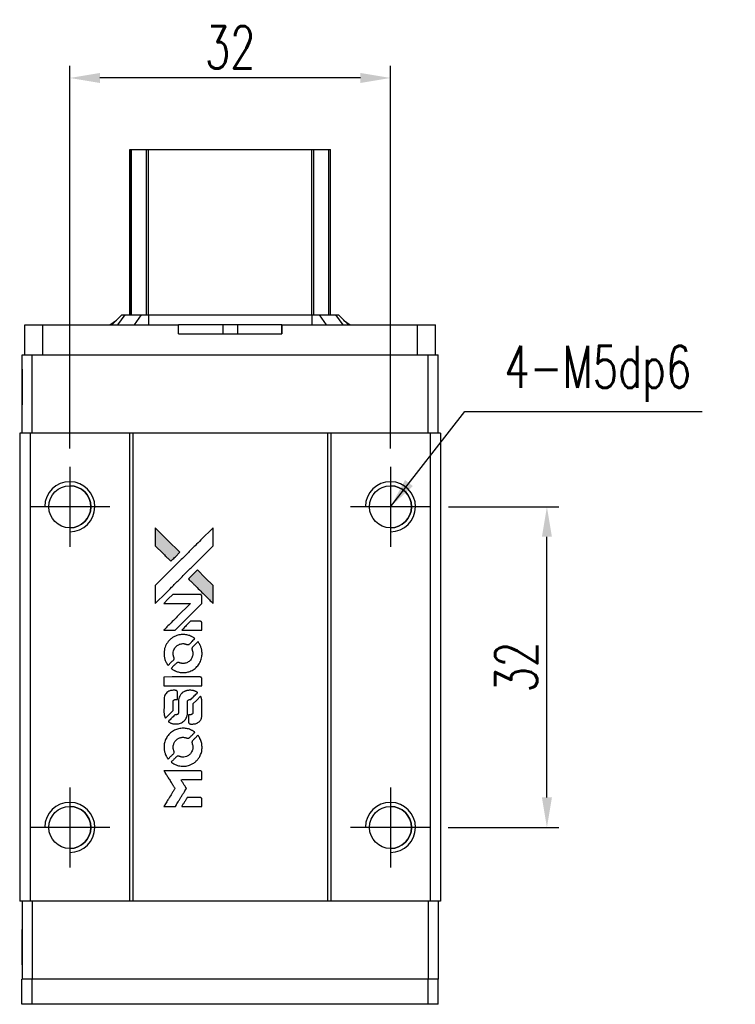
# Model space of a CAD drawing. Header units: millimetres. Extents: x 771 to 1027, y 211 to 434.
# Tile 2 of 3: x 792 to 863, y 336 to 434. Entities that reach past the tile are written whole.
import ezdxf

# ---------------------------------------------------------------- set-up
doc = ezdxf.new("R2010")
doc.units = ezdxf.units.MM
doc.header["$LTSCALE"] = 0.15
doc.layers.get('0').update_dxf_attribs({"linetype": 'CONTINUOUS'})
doc.layers.get('Defpoints').update_dxf_attribs({"linetype": 'CONTINUOUS'})
doc.layers.add('DIM', color=4, linetype='CONTINUOUS')
doc.styles.add('DIM-7', font='SIMPLEX.shx', dxfattribs={"width": 0.7, "bigfont": 'chineset.shx'})
doc.dimstyles.new('CNS', dxfattribs={"dimtxt": 3.5, "dimasz": 2.5, "dimexe": 1, "dimexo": 1.5, "dimgap": 0.09, "dimtad": 0, "dimdsep": 46, "dimtxsty": 'DIM-7', "dimcen": 0.09, "dimclrd": 1, "dimclre": 1, "dimclrt": 4, "dimadec": 0, "dimazin": 0, "dimtfac": 1, "dimtix": 1, "dimtmove": 2, "dimatfit": 3, "dimfxl": 1, "dimtvp": 0.971429, "dimtolj": 1, "dimarcsym": 0})

# ---------------------------------------------------------------- blocks, each defined once
blk = doc.blocks.new('A$C205f83d0')
at = {"linetype": 'Continuous'}
h = blk.add_hatch(color=256, dxfattribs=at)
h.dxf.hatch_style = 1
h.paths.add_polyline_path([(0, 27.81), (0, 26.911), (0.001, 26.012), (0.78, 25.238, 0.000288), (1.079, 24.942, 0.000479), (1.332, 24.692, 0.000013), (1.561, 24.466, 0.197177), (1.565, 24.464, 0.197497), (1.568, 24.466, 0.00004), (1.699, 24.595, 0.000834), (1.843, 24.739, 0.000506), (2.015, 24.909), (2.46, 25.355), (1.23, 26.582)])
h.paths.add_polyline_path([(4.208, 23.603), (3.761, 23.156, 0.000476), (3.59, 22.985, 0.000789), (3.446, 22.84, 0.000035), (3.316, 22.709, 0.19758), (3.315, 22.705, 0.198396), (3.316, 22.702, 0.000019), (3.493, 22.524, 0.000582), (3.69, 22.328, 0.000351), (3.923, 22.095, 0.000108), (4.91, 21.112, 0.000692), (5.411, 20.615, 0.000077), (5.758, 20.271, 0.197527), (5.77, 20.266, 0.410181), (5.776, 20.272, 0.000493), (5.779, 20.455, 0.002424), (5.78, 20.71, 0.000529), (5.781, 21.148), (5.781, 22.029), (4.994, 22.816)])
for points in [[(0.78, 25.238, 0.000288), (1.079, 24.942, 0.000479), (1.332, 24.692, 0.000013), (1.561, 24.466, 0.197177), (1.565, 24.464, 0.197497), (1.568, 24.466, 0.00004), (1.699, 24.595, 0.000836), (1.844, 24.739, 0.000505), (2.015, 24.909), (2.46, 25.355), (1.23, 26.582), (0, 27.81), (0, 26.911), (0.001, 26.012)], [(1.081, 21.323, -0.000056), (1.62, 21.861, -0.000021), (2.376, 22.615, -0.000021), (3.199, 23.436, -0.000025), (3.971, 24.206), (5.781, 26.011), (5.779, 26.906), (5.776, 27.8), (4.562, 26.594, 0.000274), (3.979, 26.014, 0.000123), (3.213, 25.251, 0.000121), (2.404, 24.445, 0.000165), (1.674, 23.716), (0.001, 22.045), (0.001, 21.145), (0.001, 20.244)], [(3.923, 22.095, 0.000108), (4.91, 21.112, 0.000692), (5.411, 20.614, 0.000077), (5.758, 20.271, 0.197527), (5.77, 20.266, 0.410182), (5.776, 20.272, 0.000493), (5.779, 20.455, 0.002424), (5.78, 20.71, 0.000529), (5.781, 21.148), (5.781, 22.029), (4.994, 22.816), (4.208, 23.603), (3.761, 23.156, 0.000476), (3.59, 22.985, 0.000789), (3.446, 22.84, 0.000035), (3.316, 22.709, 0.19758), (3.315, 22.705, 0.198396), (3.316, 22.702, 0.000019), (3.493, 22.524, 0.000582), (3.69, 22.328, 0.000351)], [(1.432, 17.588), (2.007, 17.588), (3.337, 18.92), (4.667, 20.253), (4.665, 20.624, 0.0008), (4.663, 20.863, 0.010795), (4.66, 20.95, 0.030495), (4.655, 20.998, 0.080372), (4.644, 21.031, 0.03816), (4.623, 21.062, 0.041799), (4.599, 21.09, 0.042486), (4.571, 21.112, 0.042078), (4.539, 21.129, 0.099276), (4.494, 21.139, 0.003302), (4.309, 21.142, 0.002586), (3.985, 21.144, 0.000204), (3.125, 21.142), (1.746, 21.14), (1.304, 20.696), (0.862, 20.253), (2.187, 20.248), (3.512, 20.244), (2.202, 18.94, 0.000253), (1.698, 18.439, 0.000412), (1.271, 18.013, 0.000041), (0.89, 17.631, 0.041338), (0.874, 17.612), (0.857, 17.588)], [(3.664, 17.588), (4.668, 17.588), (4.665, 17.962), (4.663, 18.336), (4.636, 18.38, 0.03146), (4.622, 18.399, 0.026444), (4.605, 18.418, 0.026444), (4.586, 18.436, 0.031457), (4.566, 18.45), (4.523, 18.476), (4.026, 18.479), (3.529, 18.481), (3.095, 18.042, 0.000745), (2.929, 17.873, 0.001228), (2.788, 17.729, 0.000087), (2.663, 17.6, 0.195134), (2.661, 17.595, 0.412117), (2.664, 17.592, 0.000048), (2.956, 17.59, 0.00109), (3.28, 17.589, 0.000653)], [(0.886, 15.043, 0.023681), (0.91, 14.886, 0.022402), (0.949, 14.729, 0.021929), (1.003, 14.572, 0.020503), (1.071, 14.418, 0.013745), (1.118, 14.33, 0.009767), (1.174, 14.234, 0.009658), (1.23, 14.146, 0.027804), (1.274, 14.089), (1.292, 14.067), (1.57, 14.345, 0.002053), (1.704, 14.48, 0.006738), (1.79, 14.57, 0.007826), (1.848, 14.634, 0.063909), (1.87, 14.667, 0.061532), (1.888, 14.716, 0.068674), (1.892, 14.767, 0.052072), (1.882, 14.828, 0.019648), (1.856, 14.909, -0.018366), (1.825, 15.01, -0.0288), (1.806, 15.098, -0.029061), (1.797, 15.187, -0.019155), (1.797, 15.29, -0.053809), (1.83, 15.513, -0.058833), (1.909, 15.716, -0.058566), (2.034, 15.896, -0.052525), (2.201, 16.05, -0.044733), (2.344, 16.137, -0.040573), (2.503, 16.2, -0.041123), (2.669, 16.236, -0.04951), (2.828, 16.242, -0.017369), (2.903, 16.234, -0.024255), (2.969, 16.222, -0.023787), (3.034, 16.203, -0.015798), (3.107, 16.176, 0.010631), (3.153, 16.158, 0.033653), (3.185, 16.149, 0.037806), (3.216, 16.145, 0.016307), (3.257, 16.143, 0.068179), (3.338, 16.155, 0.095747), (3.402, 16.187, 0.033418), (3.488, 16.263, 0.002133), (3.724, 16.503, 0.001452), (3.855, 16.639, 0.012393), (3.912, 16.702, 0.020479), (3.942, 16.739, 0.344362), (3.942, 16.754, 0.074287), (3.909, 16.783, 0.005454), (3.806, 16.849, 0.008391), (3.699, 16.914, 0.017097), (3.612, 16.961, 0.027375), (3.432, 17.037, 0.02835), (3.247, 17.093, 0.027723), (3.053, 17.128, 0.023913), (2.846, 17.144, 0.027047), (2.599, 17.137, 0.031685), (2.366, 17.104, 0.032425), (2.144, 17.042, 0.031013), (1.929, 16.952, 0.037914), (1.674, 16.8, 0.040153), (1.45, 16.614, 0.039834), (1.257, 16.394, 0.036173), (1.094, 16.139, 0.040752), (0.985, 15.888, 0.035885), (0.911, 15.613, 0.035491), (0.878, 15.326, 0.037615)], [(1.659, 13.714, 0.018008), (1.741, 13.661, 0.009842), (1.845, 13.601, 0.009807), (1.952, 13.544, 0.015716), (2.047, 13.5, 0.048467), (2.385, 13.394, 0.045841), (2.745, 13.352, 0.046006), (3.105, 13.376, 0.049638), (3.445, 13.466, 0.064819), (3.887, 13.7, 0.06695), (4.248, 14.037, 0.066691), (4.509, 14.459, 0.063505), (4.655, 14.942, 0.03135), (4.668, 15.066, 0.010439), (4.672, 15.248, 0.010391), (4.668, 15.429, 0.032408), (4.655, 15.551, 0.015696), (4.626, 15.694, 0.018095), (4.589, 15.828, 0.018551), (4.543, 15.956, 0.018352), (4.487, 16.081, 0.015568), (4.444, 16.164, 0.009832), (4.388, 16.257, 0.009795), (4.332, 16.345, 0.023727), (4.285, 16.406), (4.265, 16.431), (3.989, 16.159, 0.001528), (3.833, 16.005, 0.010022), (3.757, 15.925, 0.019586), (3.713, 15.874, 0.061865), (3.69, 15.836, 0.055054), (3.671, 15.777, 0.061607), (3.666, 15.719, 0.048725), (3.676, 15.65, 0.020221), (3.702, 15.56, -0.017722), (3.731, 15.463, -0.02685), (3.748, 15.377, -0.02759), (3.755, 15.291, -0.020233), (3.754, 15.196, -0.04793), (3.728, 15.014, -0.048386), (3.667, 14.84, -0.047866), (3.574, 14.68, -0.044964), (3.449, 14.537, -0.04333), (3.301, 14.418, -0.050921), (3.142, 14.333, -0.051473), (2.97, 14.282, -0.0459), (2.785, 14.265, -0.019014), (2.695, 14.268, -0.024114), (2.613, 14.279, -0.025081), (2.535, 14.296, -0.023892), (2.458, 14.322, 0.008624), (2.397, 14.344, 0.026486), (2.355, 14.356, 0.035074), (2.318, 14.362, 0.02756), (2.279, 14.363, 0.087163), (2.215, 14.351, 0.073291), (2.155, 14.317, 0.028074), (2.07, 14.242, 0.002594), (1.871, 14.045), (1.589, 13.763)], [(2.769, 12.022), (4.663, 12.024), (4.663, 12.396), (4.663, 12.767), (4.64, 12.811, 0.071429), (4.614, 12.848, 0.054799), (4.577, 12.88, 0.053585), (4.532, 12.904, 0.060698), (4.485, 12.916, 0.033975), (4.407, 12.921, 0.000112), (3.444, 12.921, 0.000726), (2.502, 12.92, 0.001084), (1.678, 12.916), (0.876, 12.91), (0.876, 12.465), (0.876, 12.02)], [(0.882, 9.249, 0.018538), (0.889, 9.192, 0.010695), (0.902, 9.124, 0.01068), (0.918, 9.056, 0.017678), (0.934, 9, 0.013849), (0.957, 8.936, 0.011814), (0.985, 8.87, 0.004513), (1.014, 8.809, 0.290035), (1.023, 8.803, 0.196418), (1.028, 8.805, 0.000124), (1.139, 8.914, 0.001477), (1.263, 9.036, 0.000898), (1.408, 9.181), (1.785, 9.559), (1.788, 10.031, -0.001471), (1.791, 10.389, -0.028714), (1.798, 10.499, -0.097073), (1.819, 10.56, -0.084199), (1.862, 10.613, -0.042698), (1.896, 10.638, -0.053912), (1.931, 10.655, -0.051004), (1.97, 10.665, -0.032967), (2.018, 10.668, 0.00807), (2.042, 10.668, 0.003023), (2.076, 10.669, 0.002994), (2.112, 10.671, 0.003629), (2.147, 10.674), (2.228, 10.679), (2.228, 11.041, 0.001618), (2.227, 11.214, 0.005206), (2.225, 11.329, 0.00535), (2.222, 11.409, 0.060675), (2.217, 11.44, 0.048484), (2.21, 11.457, 0.02389), (2.198, 11.478, 0.022812), (2.183, 11.499, 0.02462), (2.166, 11.518, 0.061781), (2.121, 11.554, 0.080179), (2.071, 11.575, 0.048561), (2.001, 11.584, 0.010021), (1.875, 11.587, 0.016602), (1.706, 11.581, 0.031409), (1.571, 11.564, 0.036474), (1.454, 11.532, 0.03439), (1.34, 11.483, 0.065928), (1.161, 11.358, 0.069066), (1.023, 11.193, 0.065697), (0.931, 10.989, 0.051559), (0.885, 10.75, 0.020904), (0.879, 10.622, 0.000451), (0.877, 9.997, 0.000419), (0.876, 9.368, 0.022759)], [(1.372, 8.42, 0.023289), (1.463, 8.362, 0.026845), (1.554, 8.316, 0.026047), (1.652, 8.279, 0.019751), (1.763, 8.248, 0.013249), (1.825, 8.235, 0.025169), (1.876, 8.228, 0.016532), (1.94, 8.225, 0.002937), (2.06, 8.224, 0.003317), (2.166, 8.225, 0.011808), (2.235, 8.227, 0.01777), (2.286, 8.232, 0.021476), (2.334, 8.24, 0.04325), (2.535, 8.303, 0.045753), (2.718, 8.399, 0.04649), (2.879, 8.525, 0.047672), (3.011, 8.677, 0.025315), (3.054, 8.742, 0.015208), (3.097, 8.824, 0.01512), (3.136, 8.909, 0.022488), (3.165, 8.986, 0.027857), (3.196, 9.105, 0.034138), (3.211, 9.219, 0.014286), (3.217, 9.394, 0.00124), (3.218, 9.838, -0.00103), (3.218, 10.11, -0.002552), (3.22, 10.31, -0.001594), (3.223, 10.461, -0.047676), (3.227, 10.499, -0.085307), (3.254, 10.565, -0.097789), (3.3, 10.615, -0.085947), (3.367, 10.648, -0.051339), (3.454, 10.664, 0.014634), (3.484, 10.668, 0.015028), (3.514, 10.673, 0.014927), (3.539, 10.679, 0.059415), (3.554, 10.685, 0.070595), (3.586, 10.708, 0.00028), (3.903, 11.022, 0.000111), (4.228, 11.344, 0.200239), (4.234, 11.357, 0.268906), (4.229, 11.366, 0.001866), (4.151, 11.411, 0.007532), (4.075, 11.452, 0.017818), (4.017, 11.479, 0.013256), (3.954, 11.505, 0.011636), (3.886, 11.529, 0.011528), (3.816, 11.549, 0.012303), (3.748, 11.566, 0.0423), (3.64, 11.58, 0.013657), (3.479, 11.584, 0.013857), (3.317, 11.578, 0.037428), (3.203, 11.562, 0.014927), (3.127, 11.543, 0.0122), (3.047, 11.519, 0.012518), (2.972, 11.492, 0.023062), (2.913, 11.466, 0.065961), (2.699, 11.321, 0.06055), (2.524, 11.122, 0.059676), (2.399, 10.884, 0.060497), (2.334, 10.624, 0.025683), (2.33, 10.568, 0.001528), (2.328, 10.4, 0.002124), (2.326, 10.187, 0.001173), (2.325, 9.928, -0.000809), (2.324, 9.473, -0.017164), (2.319, 9.338, -0.063931), (2.305, 9.267, -0.108429), (2.274, 9.215, -0.052941), (2.239, 9.186, -0.063675), (2.202, 9.167, -0.050562), (2.154, 9.155, -0.020337), (2.086, 9.148, 0.009897), (2.045, 9.144, 0.016482), (2.011, 9.14, 0.019019), (1.983, 9.134, 0.06043), (1.966, 9.127, 0.076267), (1.926, 9.098, 0.00054), (1.632, 8.801, 0.000307), (1.332, 8.497, 0.142594), (1.319, 8.472, 0.232419), (1.321, 8.465, 0.022995), (1.333, 8.452, 0.024627), (1.351, 8.437, 0.015407)], [(3.332, 8.37, 0.065483), (3.354, 8.326, 0.053271), (3.387, 8.287, 0.052018), (3.429, 8.254, 0.0556), (3.476, 8.231, 0.036839), (3.507, 8.223, 0.026922), (3.542, 8.218, 0.016905), (3.59, 8.216, 0.004317), (3.668, 8.216, 0.016369), (3.832, 8.222, 0.029936), (3.964, 8.239, 0.03418), (4.081, 8.27, 0.031327), (4.196, 8.317, 0.046935), (4.336, 8.402, 0.054053), (4.451, 8.509, 0.053701), (4.541, 8.638, 0.045364), (4.608, 8.791, 0.032479), (4.643, 8.926, 0.03386), (4.66, 9.064, 0.013578), (4.666, 9.279, 0.001155), (4.665, 9.833, 0.000413), (4.662, 10.309, 0.005008), (4.659, 10.491, 0.013199), (4.654, 10.595, 0.033956), (4.643, 10.669, 0.013909), (4.624, 10.745, 0.010864), (4.599, 10.827, 0.010938), (4.573, 10.902, 0.028702), (4.55, 10.955), (4.53, 10.994), (4.143, 10.612), (3.756, 10.23), (3.756, 9.784, -0.001504), (3.756, 9.593, -0.00328), (3.754, 9.447, -0.001901), (3.752, 9.332, -0.061333), (3.748, 9.305, -0.063621), (3.731, 9.266, -0.048633), (3.705, 9.229, -0.046769), (3.67, 9.196, -0.047961), (3.63, 9.17, -0.02678), (3.596, 9.155, -0.050957), (3.567, 9.147, -0.029398), (3.528, 9.143, -0.00401), (3.447, 9.14), (3.315, 9.137), (3.315, 8.778, 0.001061), (3.316, 8.563, 0.009147), (3.318, 8.467, 0.020721), (3.323, 8.41, 0.051619)], [(0.885, 5.705, 0.024131), (0.91, 5.543, 0.022344), (0.951, 5.379, 0.021883), (1.008, 5.216, 0.020884), (1.079, 5.057, 0.010669), (1.127, 4.966, 0.010389), (1.179, 4.877, 0.010913), (1.229, 4.797, 0.022227), (1.273, 4.737), (1.291, 4.715), (1.573, 5.002, 0.002452), (1.683, 5.115, 0.003628), (1.777, 5.214, 0.001662), (1.857, 5.3, 0.070159), (1.871, 5.321, 0.047671), (1.878, 5.337, 0.018624), (1.883, 5.36, 0.017921), (1.888, 5.387, 0.018804), (1.89, 5.413, 0.018255), (1.891, 5.449, 0.041312), (1.888, 5.477, 0.037164), (1.881, 5.505, 0.012342), (1.866, 5.544, -0.015101), (1.83, 5.64, -0.035998), (1.812, 5.714, -0.033244), (1.803, 5.793, -0.011249), (1.8, 5.908, -0.004059), (1.801, 6.003, -0.019693), (1.804, 6.056, -0.027943), (1.811, 6.1, -0.014411), (1.824, 6.154, -0.033089), (1.868, 6.282, -0.033887), (1.928, 6.403, -0.034021), (2.004, 6.513, -0.033942), (2.094, 6.613, -0.02816), (2.197, 6.702, -0.035032), (2.303, 6.772, -0.035269), (2.416, 6.826, -0.029196), (2.544, 6.867, -0.037862), (2.691, 6.894, -0.043657), (2.833, 6.897, -0.043064), (2.975, 6.875, -0.035184), (3.122, 6.827, 0.033699), (3.191, 6.805, 0.052815), (3.254, 6.796, 0.059167), (3.311, 6.8, 0.058972), (3.366, 6.818, 0.059208), (3.408, 6.845, 0.021125), (3.462, 6.892, 0.008691), (3.551, 6.978, 0.000851), (3.761, 7.192, 0.001873), (3.868, 7.302, 0.013884), (3.917, 7.355, 0.022355), (3.943, 7.388, 0.341453), (3.943, 7.402, 0.073011), (3.913, 7.429, 0.004587), (3.812, 7.494, 0.00748), (3.708, 7.559, 0.016837), (3.627, 7.603, 0.028606), (3.429, 7.69, 0.031352), (3.228, 7.751, 0.031004), (3.02, 7.787, 0.0268), (2.798, 7.799, 0.026698), (2.563, 7.786, 0.03002), (2.339, 7.748, 0.030357), (2.124, 7.685, 0.028554), (1.914, 7.595, 0.062944), (1.524, 7.334, 0.062206), (1.209, 6.985, 0.062448), (0.991, 6.569, 0.064355), (0.885, 6.117, 0.017377), (0.879, 6.027, 0.008369), (0.877, 5.911, 0.008367), (0.879, 5.795, 0.01757)], [(1.656, 4.369, 0.064158), (2.095, 4.135, 0.06356), (2.58, 4.018, 0.064004), (3.077, 4.028, 0.066747), (3.547, 4.164, 0.04321), (3.841, 4.324, 0.044737), (4.099, 4.532, 0.044901), (4.316, 4.781, 0.044184), (4.486, 5.066, 0.026293), (4.576, 5.283, 0.033344), (4.636, 5.492, 0.033227), (4.667, 5.707, 0.025815), (4.673, 5.944, 0.023119), (4.657, 6.17, 0.031044), (4.62, 6.373, 0.031337), (4.559, 6.567, 0.024258), (4.469, 6.771, 0.015622), (4.431, 6.842, 0.008495), (4.379, 6.927, 0.008415), (4.326, 7.008, 0.020814), (4.284, 7.066), (4.263, 7.092), (3.988, 6.819, 0.002843), (3.784, 6.615, 0.033917), (3.711, 6.53, 0.087906), (3.679, 6.467, 0.073302), (3.668, 6.393, 0.022047), (3.67, 6.357, 0.026465), (3.675, 6.323, 0.022233), (3.684, 6.285, 0.009985), (3.699, 6.237, -0.039011), (3.743, 6.061, -0.044398), (3.757, 5.888, -0.045096), (3.739, 5.718, -0.04265), (3.692, 5.551, -0.071154), (3.562, 5.314, -0.068827), (3.369, 5.121, -0.068713), (3.131, 4.986, -0.070507), (2.867, 4.923, -0.028605), (2.754, 4.919, -0.031418), (2.645, 4.928, -0.031044), (2.537, 4.951, -0.02668), (2.427, 4.988, 0.038913), (2.361, 5.008, 0.043732), (2.296, 5.017, 0.047754), (2.237, 5.014, 0.075756), (2.188, 4.999, 0.07294), (2.163, 4.982, 0.003456), (2.088, 4.912, 0.005023), (1.992, 4.821, 0.002422), (1.872, 4.703, 0.000819), (1.764, 4.596, 0.001349), (1.674, 4.505, 0.0001), (1.593, 4.423, 0.205335), (1.592, 4.419, 0.219821), (1.593, 4.417, 0.002494), (1.61, 4.403, 0.007089), (1.631, 4.387, 0.004494)], [(1.44, 0), (2.012, 0), (2.108, 0.157, -0.000297), (2.167, 0.253, -0.000037), (2.295, 0.462, -0.000043), (2.448, 0.711, -0.000036), (2.611, 0.977, 0.000044), (2.77, 1.236, 0.000063), (2.911, 1.467, 0.000035), (3.031, 1.662, 0.0009), (3.064, 1.716), (3.11, 1.792), (3.048, 1.892, 0.001175), (3.012, 1.95, 0.000208), (2.945, 2.059, 0.000225), (2.866, 2.186, 0.000203), (2.784, 2.317, -0.000711), (2.706, 2.442, -0.001119), (2.639, 2.55, -0.000263), (2.581, 2.644, -0.04589), (2.576, 2.655, -0.519312), (2.582, 2.664, -0.001914), (2.736, 2.667, -0.003124), (2.989, 2.669, -0.000285), (3.619, 2.669), (4.667, 2.669), (4.667, 3.035, 0.001727), (4.666, 3.297, 0.025279), (4.661, 3.389, 0.073886), (4.647, 3.443, 0.07426), (4.618, 3.49, 0.03264), (4.606, 3.503, 0.01784), (4.59, 3.516, 0.017712), (4.573, 3.528, 0.026854), (4.558, 3.538), (4.521, 3.557), (2.693, 3.56), (0.865, 3.562), (0.878, 3.542, -0.004595), (0.887, 3.528, -0.00016), (0.921, 3.472, -0.000298), (0.962, 3.406, -0.000208), (1.008, 3.332, 0.000986), (1.144, 3.114, 0.00025), (1.364, 2.761, 0.000268), (1.6, 2.385, 0.000436), (1.801, 2.065, -0.002932), (1.867, 1.96, -0.004718), (1.921, 1.869, -0.001113), (1.968, 1.79, -0.227179), (1.968, 1.781, -0.045982), (1.964, 1.772, -0.000145), (1.898, 1.665, -0.000825), (1.824, 1.545, -0.000517), (1.737, 1.404, 0.000056), (1.436, 0.921, 0.000289), (1.271, 0.654, 0.000481), (1.147, 0.454, 0.000418), (1.019, 0.245), (0.868, 0)], [(3.66, 0), (4.667, 0), (4.667, 0.367, 0.000842), (4.667, 0.601, 0.010591), (4.665, 0.689, 0.028995), (4.659, 0.738, 0.069543), (4.649, 0.773, 0.051063), (4.629, 0.806, 0.039932), (4.602, 0.837, 0.039414), (4.57, 0.863, 0.045845), (4.535, 0.883, 0.094811), (4.5, 0.891, 0.007124), (4.401, 0.895, 0.004713), (4.232, 0.896, 0.000534), (3.85, 0.897), (3.196, 0.896), (3.139, 0.804, 0.000828), (2.973, 0.535, 0.000879), (2.812, 0.27, 0.000048), (2.654, 0.012, 0.137596), (2.652, 0.004, 0.413028), (2.654, 0.002, 0.000016), (2.948, 0.001, 0.000623), (3.273, 0, 0.000374)]]:
    blk.add_lwpolyline(points, format="xyb", close=True)
blk = doc.blocks.new('*D275')
at = {"color": 7, "lineweight": -2}
for p, q in [((834.348, 385.786), (845.36, 385.786)), ((844.16, 356.786), (844.16, 382.786)), ((834.298, 353.786), (845.36, 353.786))]:
    blk.add_line(p, q, dxfattribs=at)
at = {"color": 7}
for points in [[(843.66, 382.786), (844.66, 382.786), (844.16, 385.786)], [(843.66, 356.786), (844.66, 356.786), (844.16, 353.786)]]:
    blk.add_solid(points, dxfattribs=at)
at = {"layer": 'Defpoints', "color": 0}
for p in [(832.548, 385.786), (844.16, 385.786), (832.498, 353.786)]:
    blk.add_point(p, dxfattribs=at)
at = {"color": 7, "insert": (841.1, 369.786), "char_height": 4.2, "attachment_point": 5, "rotation": 90, "style": 'DIM-7'}
blk.add_mtext('\\A1;32', dxfattribs=at)
blk = doc.blocks.new('*D276')
at = {"color": 7, "lineweight": -2}
for p, q in [((796.548, 391.586), (796.548, 429.774)), ((828.548, 391.586), (828.548, 429.774)), ((825.548, 428.574), (799.548, 428.574))]:
    blk.add_line(p, q, dxfattribs=at)
at = {"color": 7}
for points in [[(799.548, 429.074), (799.548, 428.074), (796.548, 428.574)], [(825.548, 429.074), (825.548, 428.074), (828.548, 428.574)]]:
    blk.add_solid(points, dxfattribs=at)
at = {"layer": 'Defpoints', "color": 0}
for p in [(796.548, 428.574), (796.548, 389.786), (828.548, 389.786)]:
    blk.add_point(p, dxfattribs=at)
at = {"color": 7, "insert": (812.548, 431.634), "char_height": 4.2, "attachment_point": 5, "style": 'DIM-7'}
blk.add_mtext('\\A1;32', dxfattribs=at)

msp = doc.modelspace()

# ---------------------------------------------------------------- linework, layer by layer
at = {"color": 7, "linetype": 'Continuous', "lineweight": 25}
for p, q in [((802.548, 404.936), (802.548, 421.436)), ((802.548, 404.936), (802.548, 421.436)), ((802.548, 404.936), (802.548, 421.436)), ((802.548, 421.436), (802.548, 404.936)), ((802.714, 404.936), (802.714, 421.436)), ((804.194, 404.936), (804.194, 421.436)), ((804.392, 421.436), (820.704, 421.436)), ((804.392, 404.936), (804.392, 421.436)), ((820.704, 404.936), (820.704, 421.436)), ((820.902, 404.936), (820.902, 421.436)), ((822.381, 404.936), (822.381, 421.436)), ((822.548, 404.936), (822.548, 421.436)), ((801.748, 404.936), (800.748, 403.936)), ((801.748, 404.936), (800.748, 403.936)), ((802.033, 404.936), (801.317, 403.936)), ((801.748, 404.936), (802.033, 404.936)), ((801.748, 404.936), (801.748, 404.936)), ((802.033, 404.936), (803.677, 404.936)), ((803.677, 404.936), (802.961, 403.936)), ((803.677, 404.936), (804.392, 404.936)), ((804.392, 404.936), (804.392, 403.936)), ((804.392, 404.936), (820.704, 404.936)), ((820.704, 404.936), (820.704, 403.936)), ((820.704, 404.936), (821.419, 404.936)), ((821.419, 404.936), (822.134, 403.936)), ((821.419, 404.936), (823.063, 404.936)), ((823.063, 404.936), (823.778, 403.936)), ((823.063, 404.936), (823.348, 404.936)), ((823.348, 404.936), (824.348, 403.936)), ((792.048, 400.936), (792.048, 403.936)), ((792.048, 403.936), (793.848, 403.936)), ((792.048, 403.036), (792.048, 403.936)), ((792.048, 400.936), (792.048, 403.936)), ((792.048, 403.036), (792.048, 403.936)), ((792.048, 403.936), (792.048, 403.936)), ((792.048, 403.936), (792.048, 403.936)), ((792.048, 403.936), (792.048, 403.936)), ((793.848, 400.936), (793.848, 403.936)), ((793.848, 403.936), (807.405, 403.936)), ((800.552, 403.936), (801.22, 404.408)), ((807.405, 403.036), (807.405, 403.936)), ((811.825, 403.936), (807.405, 403.936)), ((811.825, 403.936), (811.825, 403.036)), ((813.271, 403.936), (811.825, 403.936)), ((813.271, 403.936), (813.271, 403.036)), ((817.691, 403.936), (813.271, 403.936)), ((817.691, 403.036), (817.691, 403.936)), ((817.691, 403.936), (831.248, 403.936)), ((817.691, 403.936), (817.691, 403.036)), ((817.691, 403.936), (817.691, 403.936)), ((817.691, 403.036), (817.691, 403.936)), ((817.691, 403.936), (817.691, 403.036)), ((823.876, 404.408), (824.543, 403.936)), ((831.248, 400.936), (831.248, 403.936)), ((831.248, 403.936), (833.048, 403.936)), ((833.048, 400.936), (833.048, 403.936)), ((792.048, 403.036), (792.048, 403.036)), ((807.405, 403.036), (817.691, 403.036)), ((817.691, 403.036), (817.691, 403.036)), ((791.798, 393.136), (791.798, 400.936)), ((791.798, 400.936), (792.798, 400.936)), ((791.798, 393.136), (791.798, 400.936)), ((791.798, 400.936), (791.798, 400.936)), ((792.798, 393.136), (792.798, 400.936)), ((792.798, 400.936), (832.298, 400.936)), ((832.298, 393.136), (832.298, 400.936)), ((832.298, 400.936), (833.298, 400.936)), ((833.298, 393.136), (833.298, 400.936)), ((791.548, 393.136), (791.548, 346.436)), ((792.598, 393.136), (791.548, 393.136)), ((791.548, 393.136), (791.548, 346.436)), ((791.548, 393.136), (791.548, 393.136)), ((792.598, 393.136), (792.598, 346.436)), ((802.498, 393.136), (792.598, 393.136)), ((802.498, 393.136), (802.498, 346.436)), ((802.848, 393.136), (802.498, 393.136)), ((802.848, 393.136), (802.848, 346.436)), ((822.248, 393.136), (802.848, 393.136)), ((822.248, 393.136), (822.248, 346.436)), ((822.598, 393.136), (822.248, 393.136)), ((822.598, 393.136), (822.598, 346.436)), ((832.498, 393.136), (822.598, 393.136)), ((832.498, 393.136), (832.498, 346.436)), ((833.548, 393.136), (832.498, 393.136)), ((833.548, 393.136), (833.548, 346.436)), ((792.598, 346.436), (791.548, 346.436)), ((791.548, 346.436), (791.548, 346.436)), ((791.548, 346.436), (791.548, 346.436)), ((791.798, 346.436), (791.798, 338.636)), ((791.798, 346.436), (791.798, 338.636)), ((802.498, 346.436), (792.598, 346.436)), ((792.798, 346.436), (792.798, 338.636)), ((802.848, 346.436), (802.498, 346.436)), ((822.248, 346.436), (802.848, 346.436)), ((822.598, 346.436), (822.248, 346.436)), ((832.498, 346.436), (822.598, 346.436)), ((832.298, 346.436), (832.298, 338.636)), ((833.548, 346.436), (832.498, 346.436)), ((833.298, 346.436), (833.298, 338.636)), ((791.776, 336.136), (791.776, 338.636)), ((792.789, 338.636), (791.776, 338.636)), ((791.776, 336.136), (791.776, 338.636)), ((791.776, 338.636), (791.776, 338.636)), ((792.789, 336.136), (792.789, 338.636)), ((832.307, 338.636), (792.789, 338.636)), ((832.307, 336.136), (832.307, 338.636)), ((833.32, 338.636), (832.307, 338.636)), ((833.32, 336.136), (833.32, 338.636)), ((792.789, 336.136), (791.776, 336.136)), ((791.776, 336.136), (791.776, 336.136)), ((832.307, 336.136), (792.789, 336.136)), ((833.32, 336.136), (832.307, 336.136))]:
    msp.add_line(p, q, dxfattribs=at)
for p, q in [((796.548, 389.786), (796.548, 381.786)), ((828.548, 389.786), (828.548, 381.786)), ((800.548, 385.786), (792.548, 385.786)), ((832.548, 385.786), (824.548, 385.786)), ((796.548, 357.786), (796.548, 349.786)), ((828.548, 357.786), (828.548, 349.786)), ((800.548, 353.786), (792.548, 353.786)), ((832.548, 353.786), (824.548, 353.786))]:
    msp.add_line(p, q)
at = {"color": 7, "linetype": 'Continuous', "lineweight": 25, "flags": 128}
for points in [[(791.798, 395.961), (791.798, 396.022), (791.798, 396.199), (791.798, 396.481), (791.798, 396.849), (791.798, 397.277), (791.798, 397.736), (791.798, 398.195), (791.798, 398.624), (791.798, 398.991), (791.798, 399.273), (791.798, 399.451), (791.798, 399.511), (791.798, 399.451), (791.798, 399.273), (791.798, 398.991), (791.798, 398.624), (791.798, 398.195), (791.798, 397.736), (791.798, 397.277), (791.798, 396.849), (791.798, 396.481), (791.798, 396.199), (791.798, 396.022), (791.798, 395.961)], [(791.798, 343.611), (791.798, 343.551), (791.798, 343.373), (791.798, 343.091), (791.798, 342.724), (791.798, 342.295), (791.798, 341.836), (791.798, 341.377), (791.798, 340.949), (791.798, 340.581), (791.798, 340.299), (791.798, 340.122), (791.798, 340.061), (791.798, 340.122), (791.798, 340.299), (791.798, 340.581), (791.798, 340.949), (791.798, 341.377), (791.798, 341.836), (791.798, 342.295), (791.798, 342.724), (791.798, 343.091), (791.798, 343.373), (791.798, 343.551), (791.798, 343.611)]]:
    msp.add_lwpolyline(points, dxfattribs=at)
at = {"color": 7, "linetype": 'Continuous', "lineweight": 25}
for centre in [(796.548, 385.786), (828.548, 385.786), (796.548, 353.786), (828.548, 353.786)]:
    msp.add_circle(centre, 2.1, dxfattribs=at)
for centre in [(796.548, 385.786), (828.548, 385.786), (796.548, 353.786), (828.548, 353.786)]:
    msp.add_arc(centre, 2.5, 270, 179.28179)
for centre, start, end in [((796.548, 385.786), 0, 90), ((828.548, 385.786), 0, 90), ((796.548, 385.786), 270, 0), ((828.548, 385.786), 270, 0), ((796.548, 353.786), 0, 90), ((828.548, 353.786), 0, 90), ((796.548, 353.786), 270, 0), ((828.548, 353.786), 270, 0)]:
    msp.add_arc(centre, 2.1, start, end, dxfattribs=at)
for points, knots in [([(802.548, 421.436), (802.548, 421.436), (802.564, 421.436), (802.626, 421.436), (802.672, 421.436), (802.714, 421.436)], [0, 0, 0, 0, 0.5, 0.5, 1, 1, 1, 1]), ([(802.714, 421.436), (802.888, 421.436), (803.066, 421.436), (803.404, 421.436), (803.564, 421.436), (803.836, 421.436), (803.949, 421.436), (804.115, 421.436), (804.168, 421.436), (804.194, 421.436)], [0, 0, 0, 0, 0.25, 0.25, 0.5, 0.5, 0.75, 0.75, 1, 1, 1, 1]), ([(804.194, 421.436), (804.2, 421.436), (804.224, 421.436), (804.299, 421.436), (804.348, 421.436), (804.392, 421.436)], [0, 0, 0, 0, 0.5, 0.5, 1, 1, 1, 1]), ([(820.704, 421.436), (820.747, 421.436), (820.797, 421.436), (820.872, 421.436), (820.895, 421.436), (820.902, 421.436)], [0, 0, 0, 0, 0.5, 0.5, 1, 1, 1, 1]), ([(820.902, 421.436), (820.927, 421.436), (820.98, 421.436), (821.146, 421.436), (821.259, 421.436), (821.532, 421.436), (821.691, 421.436), (822.029, 421.436), (822.208, 421.436), (822.381, 421.436)], [0, 0, 0, 0, 0.25, 0.25, 0.5, 0.5, 0.75, 0.75, 1, 1, 1, 1]), ([(822.381, 421.436), (822.424, 421.436), (822.469, 421.436), (822.532, 421.436), (822.548, 421.436), (822.548, 421.436)], [0, 0, 0, 0, 0.5, 0.5, 1, 1, 1, 1])]:
    msp.add_open_spline(points, degree=3, knots=knots, dxfattribs=at)

# ---------------------------------------------------------------- block references
at = {"color": 1}
msp.add_blockref('A$C205f83d0', (805.072, 355.886), dxfattribs=at)

# ---------------------------------------------------------------- texts
at = {"layer": 'DIM', "color": 0, "insert": (839.92, 396.25), "char_height": 4.2, "attachment_point": 7, "style": 'DIM-7'}
msp.add_mtext('4-M5dp6', dxfattribs=at)

# ---------------------------------------------------------------- dimensions: what is measured, and where the dimension line sits
at = {"color": 0}
dim = msp.add_linear_dim(base=(796.548, 428.574), p1=(828.548, 389.786), p2=(796.548, 389.786), dimstyle='CNS', override={"dimscale": 1.2, "dimgap": 0.8, "dimtad": 1, "dimclrd": 7, "dimclre": 7, "dimclrt": 7, "dimadec": 2, "dimazin": 2, "dimtm": 1e-09, "dimtfac": 0.6, "dimtmove": 1, "dimarcsym": 1}, dxfattribs=at)
dim.commit()
dim.dimension.update_dxf_attribs({"geometry": '*D276', "text_midpoint": (812.548, 431.634)})
dim = msp.add_linear_dim(base=(844.16, 385.786), p1=(832.498, 353.786), p2=(832.548, 385.786), angle=90, dimstyle='CNS', override={"dimscale": 1.2, "dimgap": 0.8, "dimtad": 1, "dimclrd": 7, "dimclre": 7, "dimclrt": 7, "dimadec": 2, "dimazin": 2, "dimtm": 1e-09, "dimtfac": 0.6, "dimtmove": 1, "dimarcsym": 1}, dxfattribs=at)
dim.commit()
dim.dimension.update_dxf_attribs({"geometry": '*D275', "text_midpoint": (841.1, 369.786)})

# ---------------------------------------------------------------- leaders
at = {"layer": 'DIM', "color": 0, "annotation_type": 0, "has_hookline": 1, "hookline_direction": 0, "text_width": 19.74}
msp.add_leader([(828.548, 385.786), (835.96, 395.29), (838.96, 395.29)], dimstyle='CNS', override={"dimscale": 1.2, "dimgap": 0.8, "dimtad": 1, "dimclrd": 7, "dimclre": 4, "dimtmove": 1}, dxfattribs=at)

doc.saveas('drawing.dxf')
